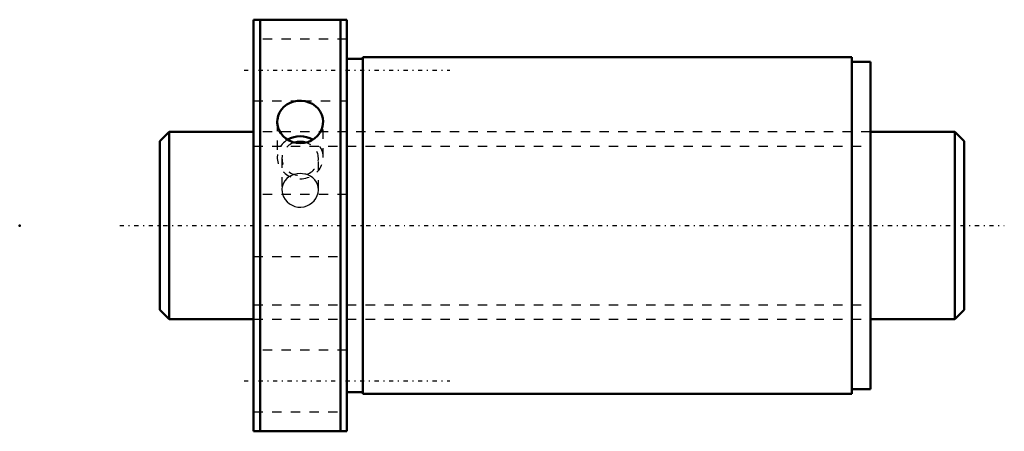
# Model space of a CAD drawing. Header units: millimetres. Extents: x -25 to 80, y -22 to 22.
import ezdxf

# ---------------------------------------------------------------- set-up
doc = ezdxf.new("R2010")
doc.units = ezdxf.units.MM
doc.linetypes.add('Center', pattern=[1.5, 0.45, -0.5, 0.05, -0.5])
doc.linetypes.add('Dashed', pattern=[2, 1, -1])
for name, color, linetype, lineweight in [('2d ConnectionPoints', 7, 'Continuous', 50), ('AM_0', 7, 'Continuous', 50), ('AM_5', 3, 'Continuous', 25), ('AM_7', 7, 'Center', 25), ('AM_9', 6, 'Dashed', 25)]:
    doc.layers.add(name, color=color, linetype=linetype, lineweight=lineweight)

# ---------------------------------------------------------------- blocks, each defined once
blk = doc.blocks.new('1_SDA_V_serieSDA2020V_6nut_0_in_SDA2020V_6G0_86LC0_0G000__0')
at = {"layer": 'AM_0'}
for p, q in [((0, 22), (0, -22)), ((10, 22), (0, 22)), ((0.7, 22), (0.7, -22)), ((9.3, 22), (9.3, -22)), ((10, 22), (10, -22)), ((11.7, 18), (11.7, -18)), ((64, 18), (11.7, 18)), ((64, 18), (64, -18)), ((11.7, 17.8), (10, 17.8)), ((66, 17.5), (64, 17.5)), ((66, 17.5), (66, -17.5)), ((10, -17.8), (11.7, -17.8)), ((64, -17.5), (66, -17.5)), ((11.7, -18), (64, -18)), ((0, -22), (10, -22))]:
    blk.add_line(p, q, dxfattribs=at)
for points in [[(7.46, 11.1), (7.42, 11.48), (7.32, 11.84), (7.15, 12.19), (6.92, 12.5), (6.64, 12.77), (6.31, 12.99), (5.94, 13.16), (5.54, 13.28), (5.13, 13.33), (4.72, 13.31), (4.31, 13.24), (3.93, 13.11), (3.57, 12.92), (3.26, 12.68), (2.99, 12.4), (2.78, 12.07), (2.64, 11.72), (2.56, 11.34), (2.54, 11.1)], [(2.54, 11.1), (2.55, 10.96), (2.61, 10.58), (2.73, 10.22), (2.92, 9.87), (3.17, 9.56), (3.47, 9.29), (3.82, 9.08), (4.2, 8.92), (4.6, 8.82), (5.01, 8.79), (5.42, 8.82), (5.82, 8.92), (6.2, 9.08), (6.54, 9.3), (6.84, 9.57), (7.09, 9.89), (7.28, 10.23), (7.4, 10.6), (7.46, 11.1)]]:
    blk.add_lwpolyline(points, dxfattribs=at)
for centre, major_axis, start_param, end_param in [((5, 7.27), (-2.46, 0), 4.13855, 5.287389), ((5, 7.16), (-1.95, 0), 4.400247, 5.02179)]:
    blk.add_ellipse(centre, major_axis=major_axis, ratio=0.92388, start_param=start_param, end_param=end_param, dxfattribs=at)
at = {"layer": 'AM_7'}
for p, q in [((-1, 16.62), (21, 16.62)), ((-1, -16.62), (21, -16.62))]:
    blk.add_line(p, q, dxfattribs=at)
at = {"layer": 'AM_9'}
for p, q in [((10, 19.92), (0, 19.92)), ((0, 13.32), (4.8, 13.32)), ((5.2, 13.32), (10, 13.32)), ((2.54, 11.1), (2.54, 7.27)), ((7.46, 7.27), (7.46, 11.1)), ((66, 10), (0, 10)), ((3.05, 7.16), (3.05, 3.83)), ((6.95, 3.83), (6.95, 7.16)), ((10, 3.3), (0, 3.3)), ((0, -3.3), (10, -3.3)), ((0, -10), (66, -10)), ((10, -13.32), (0, -13.32)), ((0, -19.92), (10, -19.92))]:
    blk.add_line(p, q, dxfattribs=at)
for points in [[(4.36, 5.46), (4.07, 5.35), (3.8, 5.2), (3.56, 5.01), (3.36, 4.78), (3.21, 4.52), (3.1, 4.23), (3.05, 3.94), (3.05, 3.83)], [(5, 5.55), (4.68, 5.53), (4.36, 5.46), (4.36, 5.46)], [(5.61, 5.47), (5.48, 5.5), (5, 5.55)], [(6.95, 3.83), (6.93, 4.09), (6.85, 4.38), (6.73, 4.64), (6.56, 4.88), (6.34, 5.09), (6.09, 5.27), (5.8, 5.41), (5.61, 5.47)], [(3.05, 3.83), (3.06, 3.63), (3.12, 3.34), (3.23, 3.05), (3.39, 2.78), (3.6, 2.54), (3.84, 2.33), (4.13, 2.16), (4.43, 2.04), (4.76, 1.97), (5.08, 1.95), (5.41, 1.99), (5.71, 2.09), (6, 2.23), (6.26, 2.41), (6.5, 2.64), (6.68, 2.9), (6.83, 3.19), (6.91, 3.48), (6.95, 3.79), (6.95, 3.83)]]:
    blk.add_lwpolyline(points, dxfattribs=at)
for centre, major_axis, start_param, end_param in [((5, 7.27), (-2.46, 0), 5.287389, 10.421736), ((5, 7.16), (-1.95, 0), 5.02179, 10.683432)]:
    blk.add_ellipse(centre, major_axis=major_axis, ratio=0.92388, start_param=start_param, end_param=end_param, dxfattribs=at)
blk = doc.blocks.new('2_000SDA2020V_60Shaft_0_in_SDA2020V_6G0_86LC0_0G000__0')
at = {"layer": 'AM_0'}
for p, q in [((-9, 10), (-10, 9)), ((0, 10), (-9, 10)), ((-9, 10), (-9, -10)), ((75, 10), (66, 10)), ((76, 9), (75, 10)), ((75, 10), (75, -10)), ((-10, 9), (-10, -9)), ((76, 9), (76, -9)), ((-10, -9), (-9, -10)), ((75, -10), (76, -9)), ((-9, -10), (0, -10)), ((66, -10), (75, -10))]:
    blk.add_line(p, q, dxfattribs=at)
at = {"layer": 'AM_5', "linetype": 'Dashed'}
for p, q in [((0, 8.4665), (66, 8.4665)), ((0, -8.4665), (66, -8.4665))]:
    blk.add_line(p, q, dxfattribs=at)
at = {"layer": 'AM_7'}
blk.add_line((-14.3, 0), (80.3, 0), dxfattribs=at)
at = {"layer": 'AM_9'}
for p, q in [((66, 10), (0, 10)), ((0, -10), (66, -10))]:
    blk.add_line(p, q, dxfattribs=at)

msp = doc.modelspace()

# ---------------------------------------------------------------- linework, layer by layer
at = {"layer": '2d ConnectionPoints'}
for p in [(-25, 0), (0, 0), (76, 0)]:
    msp.add_point(p, dxfattribs=at)

# ---------------------------------------------------------------- block references
for name in ['1_SDA_V_serieSDA2020V_6nut_0_in_SDA2020V_6G0_86LC0_0G000__0', '2_000SDA2020V_60Shaft_0_in_SDA2020V_6G0_86LC0_0G000__0']:
    msp.add_blockref(name, (0, 0))

doc.saveas('drawing.dxf')
